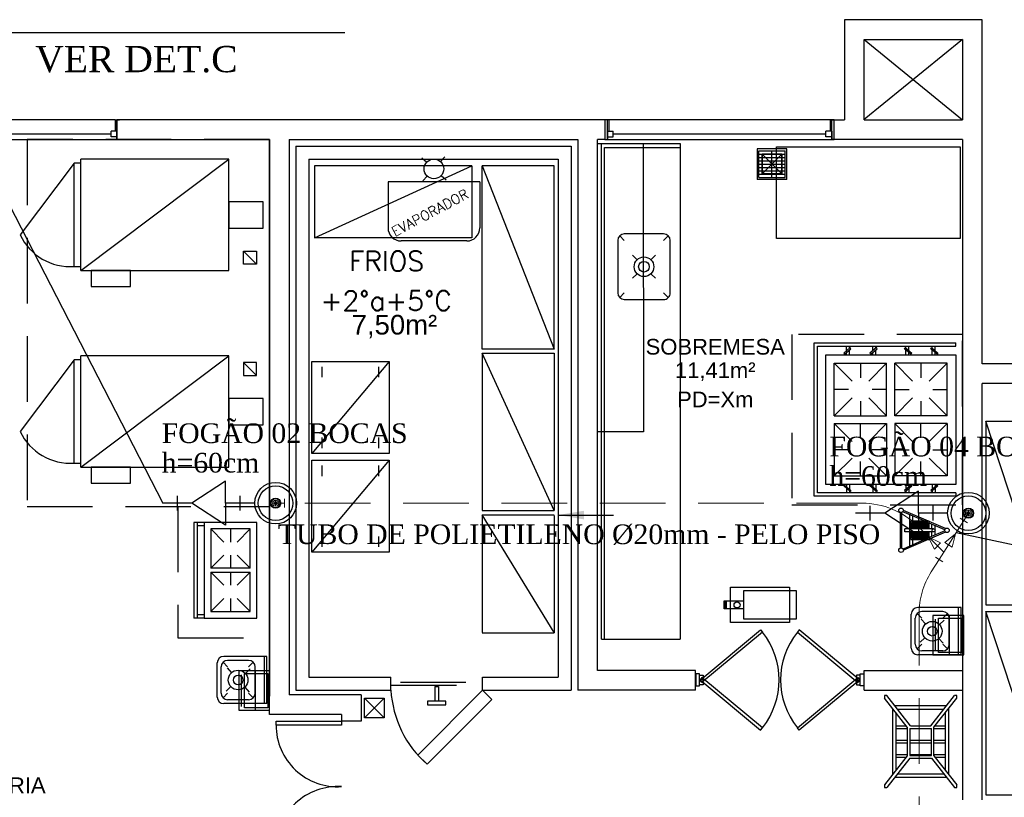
# Model space of a CAD drawing. Header units: millimetres. Extents: x 4 to 3534, y 14 to 98.
# Tile 96 of 161: x 24 to 31, y 55 to 61. Entities that reach past the tile are written whole.
import ezdxf

# ---------------------------------------------------------------- set-up
doc = ezdxf.new("R2010")
doc.units = ezdxf.units.MM
doc.header["$MEASUREMENT"] = 0
doc.linetypes.add('Dashed', pattern=[0.75, 0.5, -0.25])
for name, color, linetype, lineweight in [('AF-Conexões', 7, 'Continuous', 20), ('AF-Conexões detalhe', 7, 'Continuous', 20), ('AF-Sentido tubo', 7, 'Continuous', 20), ('AF-Textos tubo', 7, 'Continuous', 20), ('AF-Tubos', 3, 'Continuous', 20), ('SIMBOLOS INT', 8, 'Continuous', 5), ('Textos', 7, 'Continuous', 5)]:
    doc.layers.add(name, color=color, linetype=linetype, lineweight=lineweight)
doc.styles.add('Arial', font='arial.ttf')
doc.styles.add('ROMANS', font='ROMANS')
doc.styles.add('TimesNewRoman', font='times.ttf')
doc.dimstyles.get("Standard").update_dxf_attribs({"dimtxt": 0.18, "dimasz": 0.18, "dimexe": 0.18, "dimexo": 0.0625, "dimgap": 0.09, "dimtad": 0, "dimtih": 1, "dimtoh": 1, "dimdec": 4, "dimzin": 0, "dimdsep": 46, "dimtxsty": 'Standard', "dimcen": 0.09, "dimadec": 0, "dimazin": 0, "dimtfac": 1, "dimtdec": 4, "dimtofl": 0, "dimtmove": 0, "dimatfit": 3, "dimfxl": 0, "dimtolj": 1, "dimtzin": 0, "dimarcsym": 0})

msp = doc.modelspace()

# ---------------------------------------------------------------- linework, layer by layer
at = {"color": 7}
for p, q in [((29.9232, 61.19824), (29.9232, 60.4339)), ((30.9732, 61.19824), (29.9232, 61.19824)), ((30.9732, 58.57241), (30.9732, 61.19824)), ((30.0732, 60.4339), (30.0732, 61.04824)), ((30.0732, 61.04824), (30.8232, 61.04824)), ((30.0732, 61.04824), (30.8232, 60.4339)), ((30.8232, 61.04824), (30.0732, 60.43816)), ((30.8232, 61.04824), (30.8232, 60.4339)), ((24.3612, 60.4339), (22.412, 60.4339)), ((24.3612, 60.4339), (24.393, 60.4339)), ((24.3612, 60.4339), (24.3612, 60.34835)), ((28.0963, 60.4339), (24.3739, 60.4339)), ((24.393, 60.4339), (24.3739, 60.4339)), ((24.3739, 60.4339), (24.3739, 60.2839)), ((24.3739, 60.2839), (24.3739, 60.4339)), ((28.128, 60.4339), (28.0963, 60.4339)), ((29.8459, 60.4339), (28.0963, 60.4339)), ((28.0963, 60.4339), (28.0963, 60.2839)), ((28.1153, 60.2839), (28.1153, 60.4339)), ((28.128, 60.34835), (28.128, 60.4339)), ((29.8142, 60.4339), (29.8459, 60.4339)), ((29.8142, 60.4339), (29.8142, 60.34835)), ((29.8269, 60.2839), (29.8269, 60.4339)), ((29.8459, 60.2839), (29.8459, 60.4339)), ((29.8459, 60.4339), (29.9232, 60.4339)), ((30.0732, 60.4339), (30.8232, 60.4339)), ((30.9732, 60.35816), (30.9732, 60.43816)), ((24.3295, 60.32612), (22.4565, 60.32612)), ((24.3295, 60.3039), (24.3295, 60.34835)), ((24.3739, 60.34835), (24.3295, 60.34835)), ((24.3739, 60.34835), (24.3612, 60.34835)), ((24.3739, 60.3039), (24.3739, 60.34835)), ((24.3739, 60.34835), (24.3739, 60.2839)), ((28.1153, 60.34835), (28.1598, 60.34835)), ((28.1153, 60.34835), (28.1153, 60.2839)), ((28.1598, 60.3039), (28.1598, 60.34835)), ((29.7824, 60.32612), (28.1598, 60.32612)), ((29.7824, 60.3039), (29.7824, 60.34835)), ((29.8269, 60.34835), (29.7824, 60.34835)), ((29.8269, 60.34835), (29.8269, 60.2839)), ((22.412, 60.2839), (24.3739, 60.2839)), ((24.3739, 60.3039), (24.3295, 60.3039)), ((24.393, 60.2839), (24.3739, 60.2839)), ((24.3739, 60.2839), (24.393, 60.2839)), ((24.393, 60.28367), (25.5392, 60.2839)), ((25.5392, 60.2839), (25.5392, 56.03814)), ((25.5392, 56.18814), (25.5392, 60.2839)), ((25.6892, 60.28391), (25.6892, 56.18814)), ((25.6892, 60.28391), (25.6892, 56.04814)), ((25.6892, 60.28391), (27.8892, 60.2839)), ((25.7392, 60.23396), (25.7392, 56.08394)), ((25.7392, 60.23396), (27.8392, 60.23395)), ((27.8392, 60.23395), (27.8392, 56.08394)), ((27.8892, 60.2839), (27.8892, 56.08394)), ((28.0393, 56.23394), (28.0393, 60.2839)), ((28.0963, 60.2839), (28.0393, 60.2839)), ((28.0696, 60.2539), (28.6696, 60.2539)), ((28.0696, 56.47394), (28.0696, 60.2539)), ((28.0963, 60.2839), (28.1153, 60.2839)), ((28.0963, 60.2839), (29.8459, 60.2839)), ((28.1153, 60.3039), (28.1598, 60.3039)), ((28.6696, 60.2539), (28.6696, 56.47394)), ((29.8269, 60.3039), (29.7824, 60.3039)), ((29.8459, 60.2839), (29.8269, 60.2839)), ((30.8232, 60.2839), (29.8459, 60.2839)), ((30.8232, 60.2839), (30.8232, 55.24874)), ((28.0946, 60.2239), (28.6696, 60.2239)), ((28.0946, 56.47394), (28.0946, 60.2239)), ((29.2573, 60.21303), (29.2573, 59.98049)), ((29.4843, 60.21303), (29.2573, 60.21303)), ((29.2718, 60.19826), (29.4708, 60.19826)), ((29.2718, 59.99526), (29.2718, 60.19826)), ((29.2718, 60.17326), (29.4708, 60.17326)), ((29.2958, 60.02176), (29.4458, 60.17176)), ((29.2958, 60.17176), (29.4458, 60.02176)), ((29.4458, 60.02177), (29.2958, 60.17175)), ((29.2958, 60.02177), (29.4458, 60.17175)), ((29.3708, 59.99526), (29.3708, 60.19826)), ((29.4708, 59.99526), (29.4708, 60.19826)), ((29.4843, 59.98049), (29.4843, 60.21303)), ((24.0492, 59.31407), (24.0492, 60.10407)), ((24.0992, 60.10407), (24.0492, 60.10407)), ((24.0992, 59.28407), (24.0992, 60.13407)), ((25.2292, 60.13407), (24.0992, 60.13407)), ((24.0992, 59.28407), (25.2292, 60.13407)), ((25.2292, 59.28407), (25.2292, 60.13407)), ((25.8392, 60.13396), (25.8392, 56.18394)), ((25.8392, 60.13396), (27.7392, 60.13395)), ((26.7003, 60.14465), (26.7372, 60.11089)), ((26.8769, 60.15247), (26.8432, 60.11558)), ((27.7392, 60.13395), (27.7392, 56.18424)), ((29.2718, 60.14826), (29.4708, 60.14826)), ((29.2718, 60.12226), (29.4708, 60.12226)), ((29.2718, 60.09726), (29.4708, 60.09726)), ((26.7419, 60.00493), (26.7081, 59.96804)), ((26.8479, 60.00962), (26.8848, 59.97586)), ((29.2718, 60.07126), (29.4708, 60.07126)), ((29.2718, 60.04626), (29.4708, 60.04626)), ((29.2718, 60.02026), (29.4708, 60.02026)), ((29.4843, 59.98049), (29.2573, 59.98049)), ((29.2718, 59.99526), (29.4708, 59.99526)), ((28.5446, 59.5639), (28.2446, 59.5639)), ((28.1946, 59.5139), (28.1946, 59.1139)), ((28.2446, 59.5139), (28.2092, 59.54925)), ((28.5446, 59.5139), (28.5799, 59.54925)), ((28.5946, 59.1139), (28.5946, 59.5139)), ((28.3415, 59.36693), (28.3062, 59.40229)), ((28.483, 59.40229), (28.4476, 59.36693)), ((24.0992, 59.31407), (24.0492, 59.31407)), ((24.0992, 59.28407), (25.2292, 59.28407)), ((28.3415, 59.26086), (28.3062, 59.22551)), ((28.483, 59.22551), (28.4476, 59.26086)), ((28.2446, 59.1139), (28.2092, 59.07854)), ((28.5446, 59.1139), (28.5799, 59.07855)), ((28.2446, 59.0639), (28.5446, 59.0639)), ((27.7092, 57.45397), (27.1592, 58.65397)), ((27.1592, 58.65397), (27.7093, 58.65397)), ((27.1593, 58.6539), (27.1592, 57.45397)), ((27.7093, 58.65397), (27.7093, 57.45397)), ((24.0492, 57.81425), (24.0492, 58.60425)), ((24.0992, 58.60425), (24.0492, 58.60425)), ((24.0992, 57.78425), (24.0992, 58.63425)), ((25.2292, 58.63425), (24.0992, 58.63425)), ((24.0992, 57.78425), (25.2292, 58.63425)), ((25.2292, 57.78425), (25.2292, 58.63425)), ((26.4502, 58.59041), (25.8602, 57.89041)), ((25.8602, 57.89041), (25.8602, 58.59041)), ((25.8602, 58.59041), (26.4502, 58.59041)), ((26.4502, 58.59041), (26.4502, 57.89041)), ((25.9402, 58.47041), (25.9402, 58.55041)), ((26.3702, 58.55041), (26.3702, 58.47041)), ((31.7032, 58.57241), (30.9732, 58.57241)), ((30.9732, 55.24874), (30.9732, 58.42241)), ((31.7032, 58.42241), (30.9732, 58.42241)), ((25.9402, 57.93041), (25.9402, 58.01041)), ((26.3702, 58.01041), (26.3702, 57.93041)), ((26.4502, 57.89041), (25.8602, 57.89041)), ((26.4502, 57.83727), (25.8602, 57.13727)), ((25.8602, 57.13727), (25.8602, 57.83727)), ((25.8602, 57.83727), (26.4502, 57.83727)), ((26.4502, 57.83727), (26.4502, 57.13727)), ((24.0992, 57.81425), (24.0492, 57.81425)), ((24.0992, 57.78425), (25.2292, 57.78425)), ((25.9402, 57.71727), (25.9402, 57.79727)), ((26.3702, 57.79727), (26.3702, 57.71727)), ((27.1592, 57.45397), (27.7093, 57.45397)), ((30.5635, 57.37273), (30.3729, 57.45505)), ((27.1593, 57.42115), (27.7093, 57.42115)), ((27.1593, 57.42109), (27.1593, 56.52524)), ((27.7093, 56.52524), (27.1593, 57.42109)), ((27.7093, 57.41695), (27.7093, 56.52114)), ((30.3487, 57.43971), (30.3487, 57.16735)), ((30.3587, 57.43857), (30.3587, 57.16849)), ((30.5383, 57.37273), (30.3697, 57.44554)), ((30.4218, 57.18302), (30.4218, 57.42302)), ((30.445, 57.37273), (30.445, 57.41301)), ((30.6031, 57.31512), (30.3847, 57.31512)), ((30.3847, 57.29185), (30.3847, 57.31512)), ((30.4305, 57.37273), (30.4305, 57.31512)), ((30.5705, 57.37273), (30.4305, 57.37273)), ((30.4405, 57.36273), (30.4405, 57.31512)), ((30.5605, 57.36273), (30.4405, 57.36273)), ((30.5605, 57.35273), (30.4405, 57.35273)), ((30.5605, 57.34273), (30.4405, 57.34273)), ((30.5605, 57.33273), (30.4405, 57.33273)), ((30.5605, 57.32273), (30.4405, 57.32273)), ((30.4505, 57.31512), (30.4505, 57.36273)), ((30.4605, 57.31512), (30.4605, 57.36273)), ((30.4705, 57.31512), (30.4705, 57.36273)), ((30.4805, 57.31512), (30.4805, 57.36273)), ((30.4905, 57.31512), (30.4905, 57.36273)), ((30.5005, 57.31512), (30.5005, 57.36273)), ((30.5105, 57.31512), (30.5105, 57.36273)), ((30.5205, 57.31512), (30.5205, 57.36273)), ((30.5305, 57.31512), (30.5305, 57.36273)), ((30.5405, 57.31512), (30.5405, 57.36273)), ((30.5505, 57.31512), (30.5505, 57.36273)), ((30.5605, 57.31512), (30.5605, 57.36273)), ((30.5705, 57.31512), (30.5705, 57.37273)), ((30.694, 57.31639), (30.5705, 57.36972)), ((30.6888, 57.30774), (30.5705, 57.35882)), ((30.5912, 57.31512), (30.5912, 57.34985)), ((30.6144, 57.30613), (30.6144, 57.33985)), ((30.6144, 57.26686), (30.6144, 57.30085)), ((25.9402, 57.17727), (25.9402, 57.25727)), ((26.3702, 57.25727), (26.3702, 57.17727)), ((30.536, 57.23273), (30.3703, 57.16058)), ((30.5611, 57.23273), (30.3729, 57.1508)), ((30.6031, 57.29185), (30.3847, 57.29185)), ((30.4305, 57.29185), (30.4305, 57.23273)), ((30.4305, 57.23273), (30.5705, 57.23273)), ((30.4405, 57.29185), (30.4405, 57.24273)), ((30.4405, 57.28273), (30.5605, 57.28273)), ((30.4405, 57.27273), (30.5605, 57.27273)), ((30.4405, 57.26273), (30.5605, 57.26273)), ((30.4405, 57.25273), (30.5605, 57.25273)), ((30.4405, 57.24273), (30.5605, 57.24273)), ((30.445, 57.1931), (30.445, 57.23273)), ((30.4505, 57.24273), (30.4505, 57.29185)), ((30.4605, 57.24273), (30.4605, 57.29185)), ((30.4705, 57.24273), (30.4705, 57.29185)), ((30.4805, 57.24273), (30.4805, 57.29185)), ((30.4905, 57.24273), (30.4905, 57.29185)), ((30.5005, 57.24273), (30.5005, 57.29185)), ((30.5105, 57.24273), (30.5105, 57.29185)), ((30.5205, 57.24273), (30.5205, 57.29185)), ((30.5305, 57.24273), (30.5305, 57.29185)), ((30.5405, 57.24273), (30.5405, 57.29185)), ((30.5505, 57.24273), (30.5505, 57.29185)), ((30.5605, 57.24273), (30.5605, 57.29185)), ((30.6888, 57.29924), (30.5705, 57.24774)), ((30.5705, 57.23273), (30.5705, 57.29185)), ((30.694, 57.29061), (30.5705, 57.23683)), ((30.5912, 57.25678), (30.5912, 57.29185)), ((26.4502, 57.13727), (25.8602, 57.13727)), ((29.055, 56.86974), (29.505, 56.86974)), ((29.055, 56.59974), (29.055, 56.86974)), ((29.505, 56.86974), (29.505, 56.59974)), ((29.155, 56.84474), (29.555, 56.84474)), ((29.155, 56.62474), (29.155, 56.84474)), ((29.555, 56.84474), (29.555, 56.62474)), ((29.005, 56.76474), (29.155, 56.76474)), ((29.005, 56.70474), (29.005, 56.76474)), ((29.155, 56.70474), (29.005, 56.70474)), ((29.015, 56.70474), (29.015, 56.76474)), ((29.025, 56.70474), (29.025, 56.76474)), ((30.8132, 56.71394), (30.4832, 56.71394)), ((30.7932, 56.35394), (30.7932, 56.71394)), ((30.8132, 56.35394), (30.8132, 56.71394)), ((29.555, 56.62474), (29.155, 56.62474)), ((30.4332, 56.40394), (30.4332, 56.66394)), ((30.4632, 56.43394), (30.4632, 56.63394)), ((30.5132, 56.63394), (30.4778, 56.66934)), ((30.5087, 56.62614), (30.5425, 56.58924)), ((30.6732, 56.68394), (30.5132, 56.68394)), ((30.6732, 56.63394), (30.7086, 56.66934)), ((30.7232, 56.43394), (30.7232, 56.63394)), ((29.505, 56.59974), (29.055, 56.59974)), ((30.6485, 56.58464), (30.6853, 56.61844)), ((27.1593, 56.52114), (27.7093, 56.52114)), ((30.5011, 56.44954), (30.5379, 56.48334)), ((30.6439, 56.47874), (30.6777, 56.44184)), ((28.0696, 56.47394), (28.6696, 56.47394)), ((30.5132, 56.43394), (30.4778, 56.39864)), ((30.6732, 56.43394), (30.7086, 56.39864)), ((25.5192, 56.34174), (25.1892, 56.34174)), ((25.4992, 55.98174), (25.4992, 56.34174)), ((25.5192, 55.98174), (25.5192, 56.34174)), ((30.8132, 56.35394), (30.4832, 56.35394)), ((30.6732, 56.38394), (30.5132, 56.38394)), ((25.1392, 56.03174), (25.1392, 56.29174)), ((25.1692, 56.06174), (25.1692, 56.26174)), ((25.2192, 56.26174), (25.1838, 56.29704)), ((25.2147, 56.25384), (25.2485, 56.21694)), ((25.3792, 56.31174), (25.2192, 56.31174)), ((25.3792, 56.26174), (25.4146, 56.29704)), ((25.4292, 56.06174), (25.4292, 56.26174)), ((25.3545, 56.21234), (25.3913, 56.24614)), ((25.8392, 56.18394), (26.4642, 56.18394)), ((26.4642, 56.08384), (26.4642, 56.18394)), ((27.1642, 56.08384), (27.1642, 56.18394)), ((27.1642, 56.18394), (27.7392, 56.18394)), ((27.8392, 56.18784), (27.8392, 56.18774)), ((28.7884, 56.23394), (28.0393, 56.23394)), ((28.7884, 56.08394), (28.7884, 56.23394)), ((28.7884, 56.08394), (28.7884, 56.23394)), ((28.819, 56.20864), (28.7912, 56.20864)), ((28.7912, 56.20864), (28.7912, 56.11604)), ((28.819, 56.11604), (28.819, 56.20864)), ((30.0434, 56.11604), (30.0434, 56.20864)), ((30.0434, 56.20864), (30.0712, 56.20864)), ((30.0712, 56.20864), (30.0712, 56.11604)), ((30.0741, 56.23394), (30.8232, 56.23394)), ((30.0741, 56.08394), (30.0741, 56.23394)), ((25.2071, 56.07724), (25.2439, 56.11104)), ((25.3499, 56.10644), (25.3837, 56.06954)), ((26.7982, 56.11134), (26.7982, 56.00004)), ((26.8125, 56.11134), (26.7982, 56.11134)), ((26.7982, 56.11134), (26.8269, 56.11134)), ((26.8269, 56.11134), (26.8269, 56.00004)), ((28.7912, 56.11604), (28.819, 56.11604)), ((30.0712, 56.11604), (30.0434, 56.11604)), ((25.2192, 56.06174), (25.1838, 56.02634)), ((25.3792, 56.06174), (25.4146, 56.02634)), ((25.5392, 55.89814), (25.5392, 56.03814)), ((26.2382, 56.04814), (25.6892, 56.04814)), ((25.7392, 56.08394), (26.4642, 56.08394)), ((26.2382, 56.04814), (26.2382, 55.84824)), ((27.1642, 56.08394), (27.8392, 56.08394)), ((28.7884, 56.08394), (27.8892, 56.08394)), ((30.0741, 56.08394), (30.8232, 56.08394)), ((30.4274, 55.81164), (30.2458, 56.04284)), ((30.5818, 55.81164), (30.7635, 56.04284)), ((25.5192, 55.98174), (25.1892, 55.98174)), ((25.3792, 56.01174), (25.2192, 56.01174)), ((26.2632, 55.87314), (26.4132, 56.02314)), ((26.2632, 56.02314), (26.4132, 55.87314)), ((30.4026, 55.80204), (30.2296, 56.02224)), ((30.7028, 55.96554), (30.3065, 55.96554)), ((30.6066, 55.80204), (30.7796, 56.02224)), ((26.0882, 55.89814), (25.5392, 55.89814)), ((26.0882, 55.89814), (26.0882, 55.84824)), ((30.2903, 55.94494), (30.2903, 55.44064)), ((30.3157, 55.91264), (30.3157, 55.47294)), ((30.3274, 55.93894), (30.6819, 55.93894)), ((30.6935, 55.47294), (30.6935, 55.91264)), ((30.7189, 55.44064), (30.7189, 55.94494)), ((26.2382, 55.84824), (26.0882, 55.84824)), ((30.3157, 55.81274), (30.3942, 55.81274)), ((30.4026, 55.80204), (30.4026, 55.58354)), ((30.4265, 55.81274), (30.5827, 55.81274)), ((30.4274, 55.81164), (30.5818, 55.81164)), ((30.6066, 55.58354), (30.6066, 55.80204)), ((30.615, 55.81274), (30.6935, 55.81274)), ((30.3157, 55.79274), (30.4026, 55.79274)), ((30.4226, 55.79164), (30.4226, 55.58624)), ((30.4226, 55.79164), (30.5866, 55.79164)), ((30.5866, 55.58624), (30.5866, 55.79164)), ((30.6066, 55.79274), (30.6935, 55.79274)), ((30.3157, 55.70284), (30.4026, 55.70284)), ((30.3157, 55.68284), (30.4026, 55.68284)), ((30.4226, 55.70284), (30.5866, 55.70284)), ((30.4226, 55.68284), (30.5866, 55.68284)), ((30.6066, 55.70284), (30.6935, 55.70284)), ((30.6066, 55.68284), (30.6935, 55.68284)), ((30.4026, 55.58354), (30.2296, 55.36334)), ((30.3157, 55.59284), (30.4026, 55.59284)), ((30.4226, 55.59284), (30.5866, 55.59284)), ((30.4226, 55.58624), (30.5866, 55.58624)), ((30.6066, 55.59284), (30.6935, 55.59284)), ((30.6066, 55.58354), (30.7796, 55.36334)), ((30.4213, 55.56624), (30.2458, 55.34284)), ((30.3157, 55.57284), (30.3942, 55.57284)), ((30.4213, 55.56624), (30.5879, 55.56624)), ((30.5879, 55.56624), (30.7635, 55.34284)), ((30.615, 55.57284), (30.6935, 55.57284)), ((30.3264, 55.44544), (30.6828, 55.44544)), ((30.3065, 55.42004), (30.7028, 55.42004))]:
    msp.add_line(p, q, dxfattribs=at)
for p, q in [((26.11297, 61.09721), (22.87736, 61.09721)), ((22.87736, 61.09721), (24.7251, 57.5105)), ((30.7749, 57.2856), (31.75418, 57.08003))]:
    msp.add_line(p, q)
at = {"color": 7, "linetype": 'Continuous'}
for p, q in [((24.0492, 60.10264), (23.6358, 59.55743)), ((27.1426, 59.96026), (26.4426, 59.96026)), ((26.4426, 59.96026), (26.4426, 59.61026)), ((27.1426, 59.96026), (27.1426, 59.61026)), ((27.0426, 59.51026), (26.5426, 59.51026)), ((24.0492, 58.60281), (23.6358, 58.05761))]:
    msp.add_line(p, q, dxfattribs=at)
at = {"color": 8}
for p, q in [((30.7725, 58.70746), (30.7725, 58.73287)), ((29.9393, 58.67309), (29.9393, 58.70746)), ((29.9393, 58.64286), (29.9393, 58.65963)), ((29.9619, 58.69292), (29.9619, 58.70746)), ((29.9619, 58.64286), (29.9619, 58.67947)), ((30.14, 58.67309), (30.14, 58.70746)), ((30.14, 58.64286), (30.14, 58.65963)), ((30.1626, 58.69292), (30.1626, 58.70746)), ((30.1626, 58.64286), (30.1626, 58.67947)), ((30.3924, 58.69292), (30.3924, 58.70746)), ((30.3924, 58.64286), (30.3924, 58.67947)), ((30.415, 58.67309), (30.415, 58.70746)), ((30.415, 58.64286), (30.415, 58.65963)), ((30.5931, 58.69292), (30.5931, 58.70746)), ((30.5931, 58.64286), (30.5931, 58.67947)), ((30.6157, 58.67309), (30.6157, 58.70746)), ((30.6157, 58.64286), (30.6157, 58.65963)), ((29.8455, 58.17756), (29.8455, 58.57756)), ((29.8455, 58.57756), (30.2455, 58.57756)), ((29.9819, 58.4412), (29.8455, 58.57756)), ((30.0455, 58.57756), (30.0455, 58.46756)), ((30.1091, 58.4412), (30.2455, 58.57756)), ((30.2455, 58.17756), (30.2455, 58.57756)), ((30.3072, 58.17756), (30.3072, 58.57756)), ((30.7072, 58.57756), (30.3072, 58.57756)), ((30.4436, 58.4412), (30.3072, 58.57756)), ((30.5072, 58.57756), (30.5072, 58.46756)), ((30.5708, 58.4412), (30.7072, 58.57756)), ((30.7072, 58.17756), (30.7072, 58.57756)), ((29.9555, 58.37757), (29.8455, 58.37757)), ((30.2455, 58.37757), (30.1355, 58.37757)), ((30.3072, 58.37757), (30.4172, 58.37757)), ((30.5972, 58.37757), (30.7072, 58.37757)), ((29.8455, 58.17756), (29.9819, 58.31393)), ((30.0455, 58.28756), (30.0455, 58.17756)), ((30.2455, 58.17756), (30.1091, 58.31393)), ((30.3072, 58.17756), (30.4436, 58.31393)), ((30.5072, 58.28756), (30.5072, 58.17756)), ((30.7072, 58.17756), (30.5708, 58.31393)), ((29.8455, 58.17756), (30.2455, 58.17756)), ((29.8455, 58.17756), (30.2455, 58.17756)), ((29.8455, 58.17756), (30.2455, 58.17756)), ((30.7072, 58.17756), (30.3072, 58.17756)), ((30.7072, 58.17756), (30.3072, 58.17756)), ((30.7072, 58.17756), (30.3072, 58.17756)), ((29.8455, 58.11816), (29.8455, 57.71817)), ((29.8455, 58.11816), (29.9819, 57.9818)), ((29.8455, 58.11816), (30.2455, 58.11816)), ((29.8455, 58.11816), (30.2455, 58.11816)), ((29.8455, 58.11816), (30.2455, 58.11816)), ((30.0455, 58.00817), (30.0455, 58.11816)), ((30.2455, 58.11816), (30.1091, 57.9818)), ((30.2455, 58.11816), (30.2455, 57.71817)), ((30.3072, 58.11816), (30.3072, 57.71817)), ((30.3072, 58.11816), (30.4436, 57.9818)), ((30.7072, 58.11816), (30.3072, 58.11816)), ((30.7072, 58.11816), (30.3072, 58.11816)), ((30.7072, 58.11816), (30.3072, 58.11816)), ((30.5072, 58.00817), (30.5072, 58.11816)), ((30.7072, 58.11816), (30.5708, 57.9818)), ((30.7072, 58.11816), (30.7072, 57.71817)), ((29.9555, 57.91816), (29.8455, 57.91816)), ((30.2455, 57.91816), (30.1355, 57.91816)), ((30.3072, 57.91816), (30.4172, 57.91816)), ((30.5972, 57.91816), (30.7072, 57.91816)), ((29.9819, 57.85453), (29.8455, 57.71817)), ((30.0455, 57.71817), (30.0455, 57.82816)), ((30.1091, 57.85453), (30.2455, 57.71817)), ((30.4436, 57.85453), (30.3072, 57.71817)), ((30.5072, 57.71817), (30.5072, 57.82816)), ((30.5708, 57.85453), (30.7072, 57.71817)), ((29.8455, 57.71817), (30.2455, 57.71817)), ((30.7072, 57.71817), (30.3072, 57.71817)), ((29.9393, 57.65287), (29.9393, 57.6361)), ((29.9393, 57.62264), (29.9393, 57.58827)), ((29.9619, 57.65287), (29.9619, 57.61626)), ((29.9619, 57.60281), (29.9619, 57.58827)), ((30.14, 57.65287), (30.14, 57.6361)), ((30.14, 57.62264), (30.14, 57.58827)), ((30.1626, 57.65287), (30.1626, 57.61626)), ((30.1626, 57.60281), (30.1626, 57.58827)), ((30.3924, 57.65287), (30.3924, 57.61626)), ((30.3924, 57.60281), (30.3924, 57.58827)), ((30.415, 57.65287), (30.415, 57.6361)), ((30.415, 57.62264), (30.415, 57.58827)), ((30.5931, 57.65287), (30.5931, 57.61626)), ((30.5931, 57.60281), (30.5931, 57.58827)), ((30.6157, 57.65287), (30.6157, 57.6361)), ((30.6157, 57.62264), (30.6157, 57.58827)), ((30.7725, 57.58827), (30.7725, 57.56286)), ((24.9613, 57.3639), (24.9613, 56.63394)), ((25.0413, 57.3639), (24.9613, 57.3639)), ((24.9863, 57.3639), (24.9863, 56.63394)), ((25.0413, 57.3389), (24.9863, 57.3389)), ((25.3913, 57.3139), (25.0913, 57.3139)), ((25.0913, 57.3139), (25.0913, 57.0139)), ((25.0913, 57.3139), (25.1913, 57.2139)), ((25.2413, 57.3139), (25.2413, 57.2139)), ((25.3913, 57.3139), (25.2913, 57.2139)), ((25.3913, 57.0139), (25.3913, 57.3139)), ((25.1913, 57.1139), (25.0913, 57.0139)), ((25.2413, 57.1139), (25.2413, 57.0139)), ((25.2913, 57.1139), (25.3913, 57.0139)), ((25.3913, 57.0139), (25.0913, 57.0139)), ((25.0913, 56.9839), (25.3913, 56.9839)), ((25.0913, 56.9839), (25.0913, 56.68394)), ((25.0913, 56.9839), (25.1913, 56.88394)), ((25.2413, 56.9839), (25.2413, 56.88394)), ((25.3913, 56.9839), (25.2913, 56.88394)), ((25.3913, 56.68394), (25.3913, 56.9839)), ((25.1913, 56.78394), (25.0913, 56.68394)), ((25.2413, 56.78394), (25.2413, 56.68394)), ((25.2913, 56.78394), (25.3913, 56.68394)), ((25.0413, 56.63394), (24.9613, 56.63394)), ((25.0413, 56.65894), (24.9863, 56.65894)), ((25.0913, 56.68394), (25.3913, 56.68394))]:
    msp.add_line(p, q, dxfattribs=at)
at = {"color": 5}
for p, q in [((25.20376, 57.6785), (24.9471, 57.5105)), ((25.20376, 57.5105), (25.20376, 57.6785)), ((30.48776, 57.60233), (30.2311, 57.43433)), ((30.48776, 57.43433), (30.48776, 57.60233)), ((24.83643, 57.45516), (24.83643, 57.56583)), ((25.3151, 57.45516), (25.3151, 57.56583)), ((24.9471, 57.5105), (24.7251, 57.5105)), ((25.20376, 57.3425), (24.9471, 57.5105)), ((25.42643, 57.5105), (25.20376, 57.5105)), ((25.20376, 57.5105), (25.20376, 57.3425)), ((30.12043, 57.37899), (30.12043, 57.48966)), ((30.5991, 57.37899), (30.5991, 57.48966)), ((30.2311, 57.43433), (30.0091, 57.43433)), ((30.48776, 57.26633), (30.2311, 57.43433)), ((30.71043, 57.43433), (30.48776, 57.43433)), ((30.48776, 57.43433), (30.48776, 57.26633))]:
    msp.add_line(p, q, dxfattribs=at)
at = {"color": 7, "linetype": 'Dashed'}
for p, q in [((30.6416, 56.63344), (30.8193, 56.63344)), ((30.6416, 56.37244), (30.6416, 56.63344)), ((30.723, 56.65334), (30.723, 56.35334)), ((30.8193, 56.63344), (30.8193, 56.37244)), ((30.6156, 56.62454), (30.6156, 56.38134)), ((30.8193, 56.37244), (30.6416, 56.37244)), ((25.3216, 56.20234), (25.3216, 55.95904)), ((25.3476, 56.21114), (25.5253, 56.21114)), ((25.3476, 55.95014), (25.3476, 56.21114)), ((25.429, 56.23104), (25.429, 55.93104)), ((25.5253, 56.21114), (25.5253, 55.95014)), ((26.4642, 56.12134), (27.1642, 56.12134)), ((26.5367, 56.14634), (27.0917, 56.14634)), ((25.5253, 55.95014), (25.3476, 55.95014))]:
    msp.add_line(p, q, dxfattribs=at)
for points in [[(25.5392, 60.2839), (23.6892, 60.2839), (23.6892, 57.4839), (25.5392, 57.4839)], [(24.8392, 57.4839), (24.8392, 56.48394), (25.5392, 56.48394), (25.5392, 60.2839)], [(30.8332, 56.65334), (30.5982, 56.65334), (30.5982, 56.35334), (30.8332, 56.35334), (30.8332, 56.65334)], [(25.5392, 56.23104), (25.3042, 56.23104), (25.3042, 55.93104), (25.5392, 55.93104), (25.5392, 56.23104)]]:
    msp.add_lwpolyline(points, dxfattribs=at)
at = {"color": 7, "linetype": 'Continuous'}
msp.add_lwpolyline([(28.0393, 60.2539), (28.3893, 60.2539), (28.39, 58.0539), (28.0393, 58.0539)], dxfattribs=at)
at = {"color": 7}
for points in [[(29.2958, 60.02176), (29.2958, 60.17176), (29.4458, 60.17176), (29.4458, 60.02176), (29.2958, 60.02176)], [(27.0805, 60.08397), (25.8805, 60.08397), (25.8805, 59.53397), (27.0805, 60.08397), (27.0805, 59.53397), (25.8805, 59.53397)], [(27.7092, 58.68397), (27.7092, 60.08397), (27.1592, 60.08397), (27.7092, 58.68397), (27.1592, 58.68397), (27.1592, 60.08397)], [(25.3392, 59.4339), (25.4392, 59.4339), (25.4392, 59.3339), (25.3392, 59.3339), (25.3392, 59.4339), (25.4392, 59.3339)], [(25.3392, 58.58442), (25.3392, 58.48442), (25.4392, 58.48442), (25.4392, 58.58442), (25.3392, 58.58442), (25.4392, 58.48442)], [(31.0032, 58.1352), (31.0032, 56.73524), (31.4632, 56.73524), (31.0032, 58.1352), (31.4632, 58.1352), (31.4632, 56.73524)], [(31.0032, 56.68524), (31.0032, 55.28524), (31.4632, 55.28524), (31.0032, 56.68524), (31.4632, 56.68524), (31.4632, 55.28524)], [(28.8468, 56.14304), (28.8468, 56.12524), (28.819, 56.12524), (28.819, 56.19934), (28.8468, 56.19934), (28.8468, 56.18124)], [(30.0156, 56.14304), (30.0156, 56.12524), (30.0434, 56.12524), (30.0434, 56.19934), (30.0156, 56.19934), (30.0156, 56.18124)], [(30.2458, 56.04284), (30.2296, 56.04284), (30.2296, 56.02224)], [(30.7796, 56.02224), (30.7796, 56.04284), (30.7635, 56.04284)], [(26.2632, 55.87314), (26.2632, 56.02314), (26.4132, 56.02314), (26.4132, 55.87314), (26.2632, 55.87314)], [(30.2296, 55.36334), (30.2296, 55.34284), (30.2458, 55.34284)], [(30.7635, 55.34284), (30.7796, 55.34284), (30.7796, 55.36334)]]:
    msp.add_lwpolyline(points, dxfattribs=at)
for points in [[(29.2958, 60.17175), (29.2958, 60.02177), (29.4458, 60.02177), (29.4458, 60.17175), (29.2958, 60.17175)], [(29.4061, 60.22896), (30.8061, 60.22896), (30.8061, 59.52896), (29.4061, 59.52896), (29.4061, 60.22896)], [(25.2292, 59.60907), (25.4892, 59.60907), (25.4892, 59.80907), (25.2292, 59.80907), (25.2292, 59.60907)], [(24.4792, 59.16407), (24.4792, 59.28407), (24.1792, 59.28407), (24.1792, 59.16407), (24.4792, 59.16407)], [(25.2292, 58.10925), (25.4892, 58.10925), (25.4892, 58.30925), (25.2292, 58.30925), (25.2292, 58.10925)], [(24.4792, 57.66425), (24.4792, 57.78425), (24.1792, 57.78425), (24.1792, 57.66425), (24.4792, 57.66425)], [(27.1641, 56.08444), (26.6691, 55.58944), (26.7398, 55.51874), (27.2348, 56.01374), (27.1641, 56.08444)], [(26.7425, 56.00004), (26.7425, 55.97134), (26.8825, 55.97134), (26.8825, 56.00004), (26.7425, 56.00004)], [(26.0882, 55.81824), (25.5882, 55.81824), (25.5882, 55.84824), (26.0882, 55.84824), (26.0882, 55.81824)]]:
    msp.add_lwpolyline(points, close=True, dxfattribs=at)
at = {"color": 7, "linetype": 'Dashed'}
msp.add_lwpolyline([(30.8232, 58.79786), (29.5232, 58.79786), (29.5232, 57.49786), (30.8232, 57.49786), (30.8232, 58.79786)], close=True, dxfattribs=at)
at = {"color": 8}
for points in [[(30.7725, 57.56286), (29.6925, 57.56286), (29.6925, 58.73287), (30.7725, 58.73287)], [(30.7725, 57.58827), (29.7179, 57.58827), (29.7179, 58.70746), (30.7725, 58.70746)]]:
    msp.add_lwpolyline(points, dxfattribs=at)
for points in [[(29.9246, 58.64664), (29.9726, 58.68891), (29.9667, 58.69719), (29.9179, 58.65421), (29.9246, 58.64664)], [(30.1252, 58.64664), (30.1733, 58.68891), (30.1674, 58.69719), (30.1185, 58.65421), (30.1252, 58.64664)], [(30.4298, 58.64664), (30.3817, 58.68891), (30.3876, 58.69719), (30.4365, 58.65421), (30.4298, 58.64664)], [(30.6304, 58.64664), (30.5824, 58.68891), (30.5882, 58.69719), (30.6371, 58.65421), (30.6304, 58.64664)], [(29.7825, 58.64286), (30.7725, 58.64286), (30.7725, 57.65287), (29.7825, 57.65287), (29.7825, 58.64286)], [(29.9246, 57.64909), (29.9726, 57.60682), (29.9667, 57.59854), (29.9179, 57.64152), (29.9246, 57.64909)], [(30.1252, 57.64909), (30.1733, 57.60682), (30.1674, 57.59854), (30.1185, 57.64152), (30.1252, 57.64909)], [(30.4298, 57.64909), (30.3817, 57.60682), (30.3876, 57.59854), (30.4365, 57.64152), (30.4298, 57.64909)], [(30.6304, 57.64909), (30.5824, 57.60682), (30.5882, 57.59854), (30.6371, 57.64152), (30.6304, 57.64909)], [(25.4413, 57.3639), (25.0413, 57.3639), (25.0413, 56.63394), (25.4413, 56.63394), (25.4413, 57.3639)]]:
    msp.add_lwpolyline(points, close=True, dxfattribs=at)
at = {"color": 7, "linetype": 'Continuous'}
for points in [[(29.2831, 56.54514), (29.2979, 56.52744), (28.837, 56.14324), (28.8222, 56.16104), (29.2831, 56.54514)], [(29.5794, 56.54514), (29.5645, 56.52744), (30.0254, 56.14324), (30.0402, 56.16104), (29.5794, 56.54514)], [(29.2831, 55.77944), (29.2979, 55.79714), (28.837, 56.18134), (28.8222, 56.16354), (29.2831, 55.77944)], [(29.5794, 55.77944), (29.5645, 55.79714), (30.0254, 56.18134), (30.0402, 56.16354), (29.5794, 55.77944)]]:
    msp.add_lwpolyline(points, close=True, dxfattribs=at)
at = {"color": 7}
for centre, radius in [((26.7925, 60.06026), 0.075), ((28.3946, 59.3139), 0.075), ((28.3946, 59.3139), 0.04067), ((30.3556, 57.45557), 0.01729), ((30.6031, 57.30349), 0.01163), ((30.7055, 57.30353), 0.01729), ((30.3556, 57.15149), 0.01729), ((29.1045, 56.73464), 0.0232), ((30.5932, 56.53394), 0.075), ((30.5932, 56.53394), 0.03658), ((25.2992, 56.16174), 0.075), ((25.2992, 56.16174), 0.03658), ((28.8459, 56.16234), 0.00463), ((30.0165, 56.16234), 0.00463)]:
    msp.add_circle(centre, radius, dxfattribs=at)
at = {"color": 5}
for centre, radius in [((25.5851, 57.5105), 0.15877), ((25.5851, 57.5105), 0.1321), ((25.5851, 57.5105), 0.03877), ((30.8691, 57.43433), 0.15877), ((30.8691, 57.43433), 0.1321), ((25.5851, 57.5105), 0.0121), ((30.8691, 57.43433), 0.03877), ((30.8691, 57.43433), 0.0121)]:
    msp.add_circle(centre, radius, dxfattribs=at)
at = {"color": 7, "linetype": 'Continuous'}
for centre, radius, start, end in [((24.0188, 59.7389), 0.42379, 205.353, 274.115), ((26.5426, 59.61026), 0.1, 180, 270), ((27.0426, 59.61026), 0.1, 270, 0), ((24.0188, 58.23908), 0.42379, 205.353, 274.115), ((28.8401, 56.16234), 0.58562, 321.43, 38.5696), ((30.0224, 56.16234), 0.58562, 141.43, 218.57), ((27.2848, 56.13444), 0.82223, 183.486, 228.486)]:
    msp.add_arc(centre, radius, start, end, dxfattribs=at)
at = {"color": 7}
for centre, radius, start, end in [((28.2446, 59.5139), 0.05, 90.0004, 180), ((28.5446, 59.5139), 0.05, 0.000405, 90.0004), ((28.2446, 59.1139), 0.05, 180, 270), ((28.5446, 59.1139), 0.05, 270, 0.000405), ((30.4832, 56.66394), 0.05, 90, 180), ((30.5132, 56.63394), 0.05, 90, 180), ((30.6732, 56.63394), 0.05, 0, 90), ((30.4832, 56.40394), 0.05, 180, 270), ((30.5132, 56.43394), 0.05, 180, 270), ((30.6732, 56.43394), 0.05, 270, 0), ((25.1892, 56.29174), 0.05, 90, 180), ((25.2192, 56.26174), 0.05, 90, 180), ((25.3792, 56.26174), 0.05, 0, 90), ((25.1892, 56.03174), 0.05, 180, 270), ((25.2192, 56.06174), 0.05, 180, 270), ((25.3792, 56.06174), 0.05, 270, 0), ((26.0591, 55.81824), 0.4709, 180, 273.543), ((26.0591, 54.87824), 0.4709, 86.4571, 180)]:
    msp.add_arc(centre, radius, start, end, dxfattribs=at)
at = {"layer": 'AF-Conexões', "linetype": 'Continuous'}
for p, q in [((25.6517, 57.54383), (25.6517, 57.47716)), ((25.585, 57.51049), (25.6517, 57.51049)), ((30.8616, 57.36017), (30.8052, 57.39582)), ((30.869, 57.43432), (30.8334, 57.37799)), ((30.6101, 57.16045), (30.5629, 57.25473)), ((30.6572, 57.20759), (30.5629, 57.25473)), ((30.6883, 57.21104), (30.7699, 57.27771)), ((30.7446, 57.17538), (30.7699, 57.27771)), ((30.6101, 57.16045), (30.6572, 57.20759)), ((30.6808, 57.13688), (30.6337, 57.18402)), ((30.6808, 57.13688), (30.7164, 57.19321)), ((30.6883, 57.21104), (30.7446, 57.17538)), ((30.6733, 57.06272), (30.617, 57.09837)), ((30.6808, 57.13688), (30.6451, 57.08054))]:
    msp.add_line(p, q, dxfattribs=at)
for centre in [(25.585, 57.51049), (30.869, 57.43432)]:
    msp.add_circle(centre, 0.03333, dxfattribs=at)
at = {"layer": 'AF-Conexões detalhe', "linetype": 'Continuous'}
for centre in [(25.585, 57.51049), (30.869, 57.43432)]:
    msp.add_circle(centre, 0.03333, dxfattribs=at)
at = {"layer": 'AF-Tubos', "linetype": 'Dashed'}
for p, q in [((30.05866, 57.51049), (25.6517, 57.51049)), ((30.6337, 57.18402), (30.48287, 57.3348)), ((30.58553, 56.98637), (30.6451, 57.08054)), ((30.4926, 50.27254), (30.4926, 56.66562))]:
    msp.add_line(p, q, dxfattribs=at)
at = {"layer": 'AF-Tubos'}
msp.add_line((30.7164, 57.19321), (30.8334, 57.37799), dxfattribs=at)
at = {"layer": 'AF-Tubos', "linetype": 'Dashed'}
for centre, start, end in [((30.05866, 56.91049), 45.007178, 90), ((31.0926, 56.66562), 147.683547, 180)]:
    msp.add_arc(centre, 0.6, start, end, dxfattribs=at)
at = {"layer": 'SIMBOLOS INT', "linetype": 'Continuous'}
for p, q in [((25.5851, 57.53349), (25.5851, 57.48749)), ((25.6081, 57.51049), (25.5621, 57.51049)), ((30.8691, 57.45733), (30.8691, 57.41133)), ((30.8921, 57.43433), (30.8461, 57.43433))]:
    msp.add_line(p, q, dxfattribs=at)
for centre in [(25.5851, 57.51049), (30.8691, 57.43433)]:
    msp.add_circle(centre, 0.02333, dxfattribs=at)

# ---------------------------------------------------------------- texts
at = {"color": 7, "insert": (26.49458, 59.54109), "char_height": 0.075, "width": 2.8285714, "attachment_point": 7, "rotation": 28.000447, "line_spacing_factor": 0.798, "style": 'ROMANS'}
msp.add_mtext('EVAPORADOR', dxfattribs=at)
at = {"color": 7, "line_spacing_factor": 0.798}
for s, insert, char_height, width, attachment_point, style in [('FRIOS', (26.1452, 59.28174), 0.15, 2.4571429, 7, 'ROMANS'), ('+2°a+5°C', (25.9272, 58.97974), 0.15, 4.2, 7, 'ROMANS'), ('7,50m²', (26.1652, 58.76874), 0.15, 2.3693717, 7, 'Arial'), ('SOBREMESA', (28.9382, 58.64184), 0.12, 4.2243893, 8, 'Arial'), ('11,41m²', (28.9382, 58.44184), 0.12, 2.4436467, 8, 'Arial'), ('PD=Xm', (28.9382, 58.24184), 0.12, 2.310416, 8, 'Arial'), ('CONFEITARIA', (23.2672, 55.29684), 0.12, 4.4406748, 8, 'Arial')]:
    msp.add_mtext(s, dxfattribs=dict(at, insert=insert, char_height=char_height, width=width, attachment_point=attachment_point, style=style))
at = {"layer": 'AF-Textos tubo', "insert": (30.19658, 57.19216), "char_height": 0.15, "width": 15.4269126, "attachment_point": 9, "line_spacing_factor": 0.798, "style": 'TimesNewRoman'}
msp.add_mtext('TUBO DE POLIETILENO %%c20mm - PELO PISO', dxfattribs=at)
at = {"layer": 'Textos', "attachment_point": 7, "line_spacing_factor": 0.9, "style": 'TimesNewRoman'}
for s, insert, char_height, width in [('VER DET.C', (23.75109, 60.79334), 0.2, 5.4264056), ('FOGÃO 02 BOCAS\\Ph=60cm', (24.71604, 57.74183), 0.15, 1.9317485), ('FOGÃO 04 BOCAS\\Ph=60cm', (29.80895, 57.64024), 0.15, 1.9317485)]:
    msp.add_mtext(s, dxfattribs=dict(at, insert=insert, char_height=char_height, width=width))

# ---------------------------------------------------------------- leaders
at = {"layer": 'AF-Sentido tubo'}
msp.add_leader([(27.73742, 57.41984), (28.16102, 57.41984)], dimstyle='Standard', override={"dimasz": 0.2}, dxfattribs=at)

doc.saveas('drawing.dxf')
